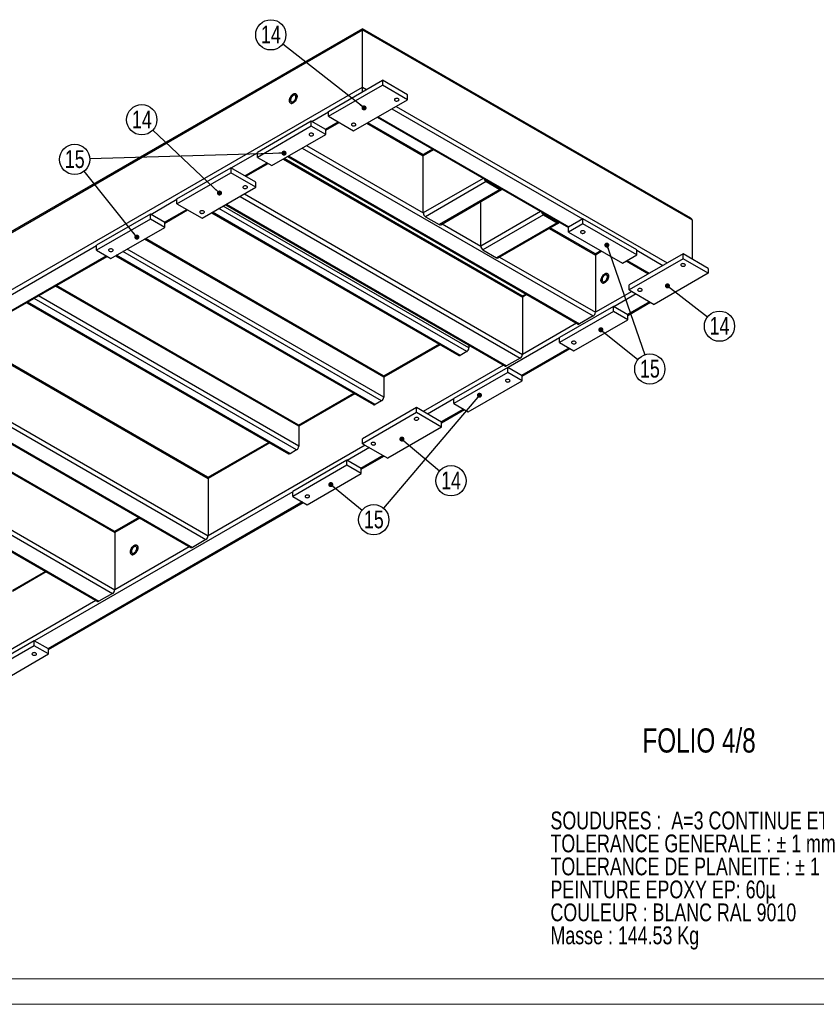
# Model space of a CAD drawing. Header units: millimetres. Extents: x 0 to 841, y 0 to 594.
# Tile 6 of 12: x 517 to 674, y 0 to 194. Entities that reach past the tile are written whole.
import ezdxf

# ---------------------------------------------------------------- set-up
doc = ezdxf.new("R2010")
doc.units = ezdxf.units.MM
doc.layers.add('NOTES', color=6, linetype='Continuous')
doc.layers.add('TRAIT-FORT', color=4, linetype='Continuous', lineweight=25)
doc.styles.add('SLDTEXTSTYLE0', font='TXT', dxfattribs={"width": 0.75})
doc.dimstyles.new('SLDDIMSTYLE2', dxfattribs={"dimtxt": 0.18, "dimasz": 1, "dimexe": 0, "dimexo": 0.0625, "dimgap": 0, "dimtad": 0, "dimtih": 1, "dimtoh": 1, "dimdec": 0, "dimrnd": 1e-09, "dimzin": 0, "dimdsep": 46, "dimtxsty": 'Standard', "dimblk1": 'DOT', "dimblk2": 'DOT', "dimsah": 1, "dimcen": 0.09, "dimadec": 0, "dimazin": 0, "dimtfac": 1, "dimtdec": 0, "dimtofl": 0, "dimtmove": 0, "dimatfit": 3, "dimldrblk": 'DOT', "dimfxl": 1, "dimfrac": 2, "dimtolj": 1, "dimtzin": 0, "dimarcsym": 0})

# ---------------------------------------------------------------- blocks, each defined once
blk = doc.blocks.new('SW_NOTE_0')
at = {"layer": 'NOTES', "color": 0, "char_height": 3.5, "attachment_point": 1, "style": 'SLDTEXTSTYLE0'}
for s, insert in [('SOUDURES :  A=3 CONTINUE ETANCHE', (0, 4.51)), ('TOLERANCE GENERALE : ± 1 mm', (0, -0.01)), ('TOLERANCE DE PLANEITE : ± 1 mm/m', (0, -4.54)), ('PEINTURE EPOXY EP: 60µ', (0, -9.07)), ('COULEUR : BLANC RAL 9010', (0, -13.59)), ('Masse : 144.53 Kg', (0, -18.12))]:
    blk.add_mtext(s, dxfattribs=dict(at, insert=insert))
blk = doc.blocks.new('SW_NOTE_19')
at = {"layer": 'NOTES', "color": 0}
blk.add_circle((-2.35, 1.84), 2.98, dxfattribs=at)
at = {"layer": 'NOTES', "color": 0, "insert": (-2.34, 3.66), "char_height": 3.5, "attachment_point": 2, "style": 'SLDTEXTSTYLE0'}
blk.add_mtext('14', dxfattribs=at)
blk = doc.blocks.new('_Dot')
at = {"color": 0, "linetype": 'ByBlock', "lineweight": -2}
blk.add_line((-0.5, 0), (-1, 0), dxfattribs=at)
at = {"color": 0, "linetype": 'ByBlock', "const_width": 0.5}
blk.add_lwpolyline([(-0.25, 0, 1), (0.25, 0, 1)], format="xyb", close=True, dxfattribs=at)
blk = doc.blocks.new('SW_NOTE_20')
at = {"layer": 'NOTES', "color": 0}
blk.add_circle((-2.17, 2.05), 2.98, dxfattribs=at)
at = {"layer": 'NOTES', "color": 0, "insert": (-2.16, 3.86), "char_height": 3.5, "attachment_point": 2, "style": 'SLDTEXTSTYLE0'}
blk.add_mtext('14', dxfattribs=at)
blk = doc.blocks.new('SW_NOTE_21')
at = {"layer": 'NOTES', "color": 0}
blk.add_circle((-1.86, 2.33), 2.98, dxfattribs=at)
at = {"layer": 'NOTES', "color": 0, "insert": (-1.85, 4.15), "char_height": 3.5, "attachment_point": 2, "style": 'SLDTEXTSTYLE0'}
blk.add_mtext('15', dxfattribs=at)
blk = doc.blocks.new('SW_NOTE_32')
at = {"layer": 'NOTES', "color": 0}
blk.add_circle((2.27, -1.93), 2.98, dxfattribs=at)
at = {"layer": 'NOTES', "color": 0, "insert": (2.28, -0.11), "char_height": 3.5, "attachment_point": 2, "style": 'SLDTEXTSTYLE0'}
blk.add_mtext('14', dxfattribs=at)
blk = doc.blocks.new('SW_NOTE_33')
at = {"layer": 'NOTES', "color": 0}
blk.add_circle((2.31, -1.89), 2.98, dxfattribs=at)
at = {"layer": 'NOTES', "color": 0, "insert": (2.32, -0.07), "char_height": 3.5, "attachment_point": 2, "style": 'SLDTEXTSTYLE0'}
blk.add_mtext('15', dxfattribs=at)
blk = doc.blocks.new('SW_NOTE_34')
at = {"layer": 'NOTES', "color": 0}
blk.add_circle((2.36, -1.83), 2.98, dxfattribs=at)
at = {"layer": 'NOTES', "color": 0, "insert": (2.37, -0.01), "char_height": 3.5, "attachment_point": 2, "style": 'SLDTEXTSTYLE0'}
blk.add_mtext('14', dxfattribs=at)
blk = doc.blocks.new('SW_NOTE_35')
at = {"layer": 'NOTES', "color": 0}
blk.add_circle((2.33, -1.87), 2.98, dxfattribs=at)
at = {"layer": 'NOTES', "color": 0, "insert": (2.34, -0.05), "char_height": 3.5, "attachment_point": 2, "style": 'SLDTEXTSTYLE0'}
blk.add_mtext('15', dxfattribs=at)

msp = doc.modelspace()

# ---------------------------------------------------------------- linework, layer by layer
at = {"lineweight": 18}
for p, q in [((836, 5), (5, 5)), ((841, 0), (0, 0))]:
    msp.add_line(p, q, dxfattribs=at)
at = {"layer": 'TRAIT-FORT', "lineweight": 25}
for p, q in [((584.72, 192.05), (471.34, 126.6)), ((649.32, 154.76), (584.72, 192.05)), ((584.72, 191.85), (584.72, 192.05)), ((584.72, 191.85), (584.72, 192.05)), ((471.09, 126.25), (584.72, 191.85)), ((584.72, 191.85), (649.57, 154.42)), ((584.72, 180.58), (584.72, 191.85)), ((471.09, 114.98), (584.72, 180.58)), ((578.01, 175.81), (588.61, 181.93)), ((578.01, 174.83), (588.61, 180.95)), ((584.72, 179.68), (584.72, 180.58)), ((584.72, 179.68), (584.72, 180.58)), ((584.72, 180.58), (585.5, 180.13)), ((588.61, 181.93), (588.61, 180.95)), ((593.56, 179.07), (588.61, 181.93)), ((593.56, 178.09), (588.61, 180.95)), ((593.56, 178.09), (593.56, 179.07)), ((582.96, 171.97), (593.56, 178.09)), ((591.3, 176.79), (644.69, 145.97)), ((574.7, 173.82), (578.01, 175.72)), ((578.01, 174.83), (578.01, 175.81)), ((578.01, 174.83), (582.96, 171.97)), ((587.59, 174.64), (625.24, 152.91)), ((587.77, 174.74), (625.31, 153.07)), ((590.45, 176.3), (628, 154.62)), ((574.63, 173.86), (564.03, 167.73)), ((574.63, 172.88), (564.03, 166.75)), ((574.63, 172.88), (574.63, 173.86)), ((577.46, 172.22), (574.63, 173.86)), ((577.46, 171.25), (574.63, 172.88)), ((577.39, 172.27), (579.92, 173.72)), ((577.46, 172.1), (580.09, 173.62)), ((585.57, 173.48), (596.67, 167.07)), ((596.71, 167.25), (585.75, 173.58)), ((566.85, 165.12), (577.46, 171.25)), ((577.46, 171.25), (577.46, 172.22)), ((573.69, 169.07), (596.67, 155.8)), ((558.86, 164.67), (564.03, 167.65)), ((564.03, 166.75), (564.03, 167.73)), ((564.03, 166.75), (566.85, 165.12)), ((569.98, 166.93), (627.13, 133.94)), ((570.16, 167.03), (627.43, 133.97)), ((572.85, 168.58), (630.12, 135.52)), ((598.69, 168.24), (596.67, 167.07)), ((596.67, 155.8), (596.67, 167.07)), ((598.51, 168.34), (596.8, 167.35)), ((561.55, 163.12), (565.93, 165.65)), ((561.73, 163.02), (566.11, 165.55)), ((569.1, 166.42), (616.19, 139.23)), ((616.07, 139.51), (569.27, 166.52)), ((548.19, 158.59), (558.79, 164.71)), ((548.19, 157.61), (558.79, 163.73)), ((558.79, 164.71), (558.79, 163.73)), ((563.74, 161.86), (558.79, 164.71)), ((563.74, 160.88), (558.79, 163.73)), ((563.74, 160.88), (563.74, 161.86)), ((608.45, 162.6), (596.67, 155.8)), ((609.05, 161.97), (597.1, 155.07)), ((609.05, 162.21), (611.74, 160.66)), ((609.05, 161.97), (611.74, 160.42)), ((553.14, 154.75), (563.74, 160.88)), ((560.61, 159.07), (615.77, 127.23)), ((561.46, 159.56), (616.19, 127.96)), ((611.74, 160.42), (599.79, 153.52)), ((600.09, 153.49), (612.04, 160.39)), ((611.77, 160.68), (611.74, 160.66)), ((543.02, 155.53), (548.19, 158.51)), ((548.19, 157.61), (548.19, 158.59)), ((548.19, 157.61), (553.14, 154.75)), ((605.65, 129.23), (557.29, 157.15)), ((557.75, 157.42), (612.78, 125.65)), ((557.93, 157.52), (613.08, 125.68)), ((607.99, 149.27), (607.99, 158.05)), ((542.95, 155.57), (532.35, 149.45)), ((542.95, 154.59), (542.95, 155.57)), ((545.78, 153.94), (542.95, 155.57)), ((545.71, 153.98), (550.1, 156.51)), ((545.78, 153.82), (550.27, 156.41)), ((554.99, 155.83), (603.66, 127.73)), ((603.96, 127.76), (555.17, 155.93)), ((605.23, 128.5), (556.44, 156.66)), ((619.76, 156.07), (607.99, 149.27)), ((620.36, 155.44), (608.41, 148.54)), ((620.36, 155.68), (623.05, 154.13)), ((620.36, 155.44), (623.05, 153.89)), ((542.95, 154.59), (532.35, 148.47)), ((545.78, 152.96), (542.95, 154.59)), ((545.78, 152.96), (545.78, 153.94)), ((597.1, 155.07), (599.79, 153.52)), ((600.39, 153.66), (607.99, 149.27)), ((623.05, 153.89), (611.1, 146.99)), ((611.4, 146.96), (623.35, 153.86)), ((623.09, 154.15), (623.05, 154.13)), ((628.07, 154.66), (625.24, 153.03)), ((628.07, 153.68), (625.24, 152.05)), ((628.07, 153.68), (628.07, 154.66)), ((638.68, 148.54), (628.07, 154.66)), ((638.68, 147.56), (628.07, 153.68)), ((649.57, 154.42), (649.57, 146.74)), ((535.18, 146.83), (545.78, 152.96)), ((621.46, 152.76), (630.54, 147.52)), ((630.42, 147.79), (621.63, 152.87)), ((625.24, 152.05), (625.24, 153.03)), ((625.24, 152.05), (635.85, 145.93)), ((512.81, 138.09), (532.35, 149.37)), ((532.35, 148.47), (532.35, 149.45)), ((588.9, 123.48), (541.8, 150.66)), ((588.77, 123.75), (541.98, 150.76)), ((515.5, 136.54), (534.26, 147.37)), ((532.35, 148.47), (535.18, 146.83)), ((536.11, 147.38), (586.9, 118.06)), ((587.2, 118.09), (536.29, 147.48)), ((588.47, 118.82), (537.56, 148.21)), ((588.9, 119.56), (538.41, 148.7)), ((608.41, 148.54), (611.1, 146.99)), ((631.64, 148.35), (630.51, 147.7)), ((631.82, 148.25), (630.54, 147.52)), ((630.54, 147.52), (630.54, 136.25)), ((635.85, 145.93), (638.68, 147.56)), ((647.8, 147.76), (637.19, 141.64)), ((638.68, 147.56), (638.68, 148.54)), ((638.68, 148.46), (643.84, 145.48)), ((647.8, 146.78), (647.8, 147.76)), ((652.75, 144.9), (647.8, 147.76)), ((515.57, 136.37), (534.43, 147.26)), ((611.7, 147.13), (630.54, 136.25)), ((636.59, 146.35), (640.98, 143.82)), ((636.77, 146.46), (641.15, 143.93)), ((647.8, 146.78), (637.19, 140.66)), ((652.75, 143.93), (647.8, 146.78)), ((652.75, 143.93), (642.14, 137.8)), ((652.75, 144.9), (652.75, 143.93)), ((572.01, 114.08), (524.48, 141.52)), ((637.19, 140.66), (637.19, 141.64)), ((572.14, 113.8), (524.3, 141.42)), ((616.9, 139.84), (616.15, 139.41)), ((617.07, 139.74), (616.19, 139.23)), ((637.69, 140.37), (630.54, 136.25)), ((638.54, 139.88), (634.15, 137.35)), ((637.19, 140.66), (642.14, 137.8)), ((518.61, 138.13), (570.14, 108.38)), ((570.44, 108.41), (518.79, 138.23)), ((571.71, 109.15), (520.06, 138.97)), ((572.14, 109.88), (520.91, 139.46)), ((616.19, 139.23), (616.19, 127.96)), ((641.22, 138.33), (636.84, 135.8)), ((636.91, 135.64), (641.4, 138.23)), ((634.08, 137.39), (623.47, 131.27)), ((634.08, 136.41), (623.47, 130.29)), ((634.08, 136.41), (634.08, 137.39)), ((636.91, 135.76), (634.08, 137.39)), ((636.91, 134.78), (634.08, 136.41)), ((636.91, 134.78), (636.91, 135.76)), ((626.83, 134.11), (616.19, 127.96)), ((626.3, 128.66), (636.91, 134.78)), ((630.12, 135.52), (627.43, 133.97)), ((507.23, 130.7), (554.32, 103.51)), ((554.19, 103.79), (507.4, 130.8)), ((599.79, 129.97), (588.86, 123.66)), ((623.47, 131.19), (613.36, 125.35)), ((623.47, 130.29), (623.47, 131.27)), ((623.47, 130.29), (626.3, 128.66)), ((599.96, 129.86), (588.9, 123.48)), ((605.23, 128.5), (603.96, 127.76)), ((605.65, 129.76), (605.65, 129.23)), ((625.38, 129.19), (616.05, 123.8)), ((616.12, 123.64), (625.56, 129.09)), ((615.77, 127.23), (613.08, 125.68)), ((612.48, 125.82), (596.67, 116.7)), ((613.29, 125.39), (602.68, 119.27)), ((613.29, 124.41), (602.68, 118.29)), ((613.29, 124.41), (613.29, 125.39)), ((616.12, 123.76), (613.29, 125.39)), ((616.12, 122.78), (613.29, 124.41)), ((499.59, 123.84), (554.32, 92.25)), ((588.9, 123.48), (588.9, 119.56)), ((605.51, 116.66), (616.12, 122.78)), ((616.12, 122.78), (616.12, 123.76)), ((583.03, 120.29), (572.1, 113.98)), ((583.2, 120.19), (572.14, 113.8)), ((588.47, 118.82), (587.2, 118.09)), ((602.68, 119.19), (597.52, 116.21)), ((602.68, 118.29), (602.68, 119.27)), ((602.68, 118.29), (605.51, 116.66)), ((595.33, 117.47), (584.72, 111.35)), ((595.33, 116.49), (584.72, 110.37)), ((595.33, 116.49), (595.33, 117.47)), ((600.28, 114.62), (595.33, 117.47)), ((600.28, 113.64), (595.33, 116.49)), ((604.59, 117.19), (600.21, 114.66)), ((600.28, 114.49), (604.77, 117.09)), ((497.86, 114.88), (535.93, 92.9)), ((535.81, 93.18), (498.03, 114.98)), ((513.8, 114.66), (553.89, 91.51)), ((600.28, 113.64), (600.28, 114.62)), ((478.23, 113.96), (535.51, 80.9)), ((511.72, 112.56), (550.91, 89.93)), ((511.89, 112.66), (551.21, 89.96)), ((572.14, 113.8), (572.14, 109.88)), ((600.28, 113.64), (589.67, 107.51)), ((475.37, 112.31), (532.52, 79.32)), ((475.55, 112.41), (532.82, 79.35)), ((566.27, 110.62), (554.28, 103.7)), ((566.45, 110.52), (554.32, 103.51)), ((584.72, 110.37), (584.72, 111.35)), ((488.1, 109.25), (535.93, 81.63)), ((585.22, 110.09), (554.32, 92.25)), ((571.71, 109.15), (570.44, 108.41)), ((586.07, 109.6), (581.68, 107.06)), ((584.72, 110.37), (589.67, 107.51)), ((581.61, 107.11), (571.01, 100.98)), ((581.61, 106.13), (581.61, 107.11)), ((584.44, 105.47), (581.61, 107.11)), ((588.75, 108.04), (584.37, 105.51)), ((584.44, 105.35), (588.93, 107.94)), ((581.61, 106.13), (571.01, 100)), ((584.44, 104.49), (581.61, 106.13)), ((584.44, 104.49), (584.44, 105.47)), ((554.32, 103.51), (554.32, 92.25)), ((573.83, 98.37), (584.44, 104.49)), ((571.01, 100.9), (520.17, 71.55)), ((571.01, 100), (571.01, 100.98)), ((572.92, 98.9), (522.85, 70)), ((571.01, 100), (573.83, 98.37)), ((522.92, 69.84), (573.09, 98.8)), ((540.67, 95.84), (535.9, 93.08)), ((540.85, 95.74), (535.93, 92.9)), ((535.93, 92.9), (535.93, 81.63)), ((553.89, 91.51), (551.21, 89.96)), ((550.61, 90.1), (535.93, 81.63)), ((522.29, 85.23), (515.81, 81.49)), ((522.46, 85.12), (515.84, 81.3)), ((532.22, 79.49), (503.48, 62.9)), ((535.51, 80.9), (532.82, 79.35)), ((520.09, 71.59), (509.49, 65.47)), ((520.09, 70.61), (509.49, 64.49)), ((520.09, 70.61), (520.09, 71.59)), ((522.92, 69.96), (520.09, 71.59)), ((522.92, 68.98), (520.09, 70.61)), ((522.92, 68.98), (522.92, 69.96)), ((512.32, 62.86), (522.92, 68.98))]:
    msp.add_line(p, q, dxfattribs=at)
at = {"layer": 'TRAIT-FORT', "lineweight": 25, "flags": 128}
for points in [[(571.08, 179.19), (570.94, 179.1), (570.81, 178.98), (570.69, 178.84), (570.58, 178.68), (570.49, 178.51), (570.41, 178.34), (570.36, 178.16), (570.34, 177.99), (570.34, 177.83), (570.36, 177.69), (570.41, 177.57), (570.49, 177.48), (570.58, 177.42), (570.69, 177.38), (570.81, 177.38), (570.94, 177.42), (571.08, 177.48), (571.21, 177.57), (571.35, 177.69), (571.47, 177.83), (571.58, 177.99), (571.67, 178.16), (571.74, 178.34), (571.79, 178.51), (571.82, 178.69), (571.82, 178.84), (571.79, 178.98), (571.74, 179.1), (571.67, 179.2), (571.58, 179.26), (571.47, 179.29), (571.35, 179.29), (571.21, 179.26), (571.08, 179.19)], [(571.08, 179.2), (571.21, 179.26), (571.35, 179.29), (571.47, 179.29), (571.58, 179.26), (571.67, 179.2), (571.74, 179.1), (571.79, 178.98), (571.82, 178.84), (571.82, 178.69), (571.79, 178.52), (571.74, 178.34), (571.67, 178.16), (571.58, 177.99), (571.47, 177.83), (571.35, 177.69), (571.21, 177.57), (571.08, 177.48), (570.94, 177.42), (570.81, 177.38), (570.69, 177.38), (570.58, 177.42), (570.48, 177.48), (570.41, 177.57), (570.36, 177.69), (570.34, 177.83), (570.34, 177.99), (570.36, 178.16), (570.41, 178.34), (570.48, 178.51), (570.58, 178.68), (570.69, 178.84), (570.81, 178.98), (570.94, 179.1), (571.08, 179.2)], [(571.08, 178.95), (570.96, 178.87), (570.86, 178.76), (570.76, 178.64), (570.67, 178.5), (570.61, 178.35), (570.57, 178.21), (570.55, 178.06), (570.55, 177.94), (570.59, 177.83), (570.64, 177.74), (570.71, 177.68), (570.8, 177.65), (570.91, 177.66), (571.02, 177.7), (571.14, 177.76), (571.25, 177.85), (571.35, 177.97), (571.44, 178.1), (571.52, 178.25), (571.57, 178.4), (571.6, 178.54), (571.61, 178.68), (571.59, 178.8), (571.55, 178.89), (571.48, 178.97), (571.4, 179.01), (571.3, 179.02), (571.19, 179), (571.08, 178.95)], [(591.12, 177.91), (591.23, 177.86), (591.35, 177.84), (591.47, 177.83), (591.6, 177.85), (591.71, 177.88), (591.8, 177.94), (591.86, 178), (591.89, 178.07), (591.88, 178.15), (591.84, 178.22), (591.76, 178.28), (591.66, 178.32), (591.54, 178.35), (591.41, 178.35), (591.28, 178.34), (591.17, 178.3), (591.08, 178.25), (591.02, 178.18), (590.99, 178.11), (591, 178.04), (591.05, 177.97), (591.12, 177.91)], [(582.64, 173.01), (582.74, 172.97), (582.86, 172.94), (582.99, 172.93), (583.11, 172.95), (583.23, 172.99), (583.32, 173.04), (583.38, 173.1), (583.41, 173.17), (583.4, 173.25), (583.35, 173.32), (583.27, 173.38), (583.17, 173.42), (583.05, 173.45), (582.92, 173.45), (582.8, 173.44), (582.69, 173.4), (582.6, 173.35), (582.53, 173.28), (582.51, 173.21), (582.52, 173.14), (582.56, 173.07), (582.64, 173.01)], [(574.31, 171.06), (574.42, 171.02), (574.54, 170.99), (574.66, 170.99), (574.79, 171), (574.9, 171.04), (574.99, 171.09), (575.05, 171.15), (575.08, 171.23), (575.07, 171.3), (575.03, 171.37), (574.95, 171.43), (574.85, 171.47), (574.73, 171.5), (574.6, 171.5), (574.47, 171.49), (574.36, 171.45), (574.27, 171.4), (574.21, 171.34), (574.18, 171.26), (574.19, 171.19), (574.24, 171.12), (574.31, 171.06)], [(561.3, 160.69), (561.41, 160.65), (561.53, 160.62), (561.65, 160.62), (561.78, 160.63), (561.89, 160.67), (561.98, 160.72), (562.04, 160.79), (562.07, 160.86), (562.06, 160.93), (562.02, 161), (561.94, 161.06), (561.84, 161.1), (561.72, 161.13), (561.59, 161.14), (561.46, 161.12), (561.35, 161.08), (561.26, 161.03), (561.2, 160.97), (561.17, 160.9), (561.18, 160.82), (561.23, 160.75), (561.3, 160.69)], [(552.82, 155.79), (552.92, 155.75), (553.04, 155.72), (553.17, 155.72), (553.29, 155.73), (553.41, 155.77), (553.5, 155.82), (553.56, 155.89), (553.58, 155.96), (553.58, 156.03), (553.53, 156.1), (553.45, 156.16), (553.35, 156.21), (553.23, 156.23), (553.1, 156.24), (552.98, 156.22), (552.87, 156.19), (552.78, 156.13), (552.71, 156.07), (552.69, 156), (552.7, 155.92), (552.74, 155.85), (552.82, 155.79)], [(627.75, 151.86), (627.85, 151.82), (627.97, 151.79), (628.1, 151.79), (628.23, 151.8), (628.34, 151.84), (628.43, 151.89), (628.49, 151.96), (628.52, 152.03), (628.51, 152.1), (628.46, 152.17), (628.39, 152.23), (628.29, 152.28), (628.17, 152.3), (628.04, 152.31), (627.91, 152.29), (627.8, 152.26), (627.71, 152.2), (627.65, 152.14), (627.62, 152.07), (627.63, 151.99), (627.68, 151.92), (627.75, 151.86)], [(535.49, 148.28), (535.57, 148.34), (535.62, 148.41), (535.62, 148.49), (535.6, 148.56), (535.54, 148.62), (535.45, 148.68), (535.33, 148.71), (535.21, 148.73), (535.08, 148.72), (534.96, 148.7), (534.86, 148.65), (534.78, 148.59), (534.74, 148.52), (534.73, 148.45), (534.75, 148.38), (534.82, 148.31), (534.91, 148.26), (535.02, 148.22), (535.14, 148.21), (535.27, 148.21), (535.39, 148.24), (535.49, 148.28)], [(647.48, 145.37), (647.58, 145.33), (647.7, 145.3), (647.83, 145.3), (647.96, 145.31), (648.07, 145.35), (648.16, 145.4), (648.22, 145.47), (648.25, 145.54), (648.24, 145.61), (648.19, 145.68), (648.12, 145.74), (648.01, 145.79), (647.89, 145.81), (647.77, 145.82), (647.64, 145.8), (647.53, 145.77), (647.44, 145.71), (647.38, 145.65), (647.35, 145.58), (647.36, 145.5), (647.4, 145.43), (647.48, 145.37)], [(632.38, 143.8), (632.52, 143.87), (632.65, 143.9), (632.77, 143.9), (632.88, 143.87), (632.98, 143.81), (633.05, 143.71), (633.1, 143.59), (633.12, 143.45), (633.12, 143.29), (633.1, 143.12), (633.05, 142.95), (632.98, 142.77), (632.88, 142.6), (632.77, 142.44), (632.65, 142.3), (632.52, 142.18), (632.38, 142.09), (632.25, 142.02), (632.12, 141.99), (631.99, 141.99), (631.88, 142.02), (631.79, 142.09), (631.72, 142.18), (631.67, 142.3), (631.64, 142.44), (631.64, 142.6), (631.67, 142.77), (631.72, 142.94), (631.79, 143.12), (631.88, 143.29), (631.99, 143.45), (632.12, 143.59), (632.25, 143.71), (632.38, 143.8)], [(632.38, 143.8), (632.25, 143.71), (632.12, 143.59), (631.99, 143.45), (631.88, 143.29), (631.79, 143.12), (631.72, 142.94), (631.67, 142.77), (631.64, 142.6), (631.64, 142.44), (631.67, 142.3), (631.72, 142.18), (631.79, 142.09), (631.88, 142.02), (631.99, 141.99), (632.12, 141.99), (632.25, 142.02), (632.38, 142.09), (632.52, 142.18), (632.65, 142.3), (632.77, 142.44), (632.88, 142.6), (632.98, 142.77), (633.05, 142.95), (633.1, 143.12), (633.12, 143.29), (633.12, 143.45), (633.1, 143.59), (633.05, 143.71), (632.98, 143.81), (632.88, 143.87), (632.77, 143.9), (632.65, 143.9), (632.52, 143.87), (632.38, 143.8)], [(632.38, 143.56), (632.27, 143.48), (632.16, 143.37), (632.06, 143.25), (631.98, 143.11), (631.91, 142.96), (631.87, 142.82), (631.85, 142.67), (631.86, 142.55), (631.89, 142.44), (631.94, 142.35), (632.02, 142.29), (632.11, 142.26), (632.21, 142.27), (632.33, 142.3), (632.44, 142.37), (632.55, 142.46), (632.66, 142.58), (632.75, 142.71), (632.82, 142.86), (632.88, 143), (632.91, 143.15), (632.91, 143.29), (632.89, 143.41), (632.85, 143.5), (632.79, 143.58), (632.7, 143.62), (632.61, 143.63), (632.5, 143.61), (632.38, 143.56)], [(638.99, 140.48), (639.1, 140.43), (639.22, 140.41), (639.35, 140.4), (639.47, 140.42), (639.58, 140.45), (639.67, 140.5), (639.73, 140.57), (639.76, 140.64), (639.75, 140.71), (639.71, 140.78), (639.63, 140.84), (639.53, 140.89), (639.41, 140.91), (639.28, 140.92), (639.16, 140.9), (639.04, 140.87), (638.95, 140.82), (638.89, 140.75), (638.86, 140.68), (638.87, 140.6), (638.92, 140.53), (638.99, 140.48)], [(626.62, 130.11), (626.7, 130.17), (626.74, 130.24), (626.75, 130.31), (626.72, 130.38), (626.66, 130.45), (626.57, 130.5), (626.46, 130.53), (626.33, 130.55), (626.21, 130.54), (626.09, 130.52), (625.98, 130.47), (625.91, 130.42), (625.86, 130.35), (625.85, 130.27), (625.88, 130.2), (625.94, 130.14), (626.03, 130.08), (626.14, 130.05), (626.27, 130.03), (626.4, 130.04), (626.52, 130.06), (626.62, 130.11)], [(612.97, 122.6), (613.08, 122.55), (613.2, 122.53), (613.32, 122.52), (613.45, 122.54), (613.56, 122.57), (613.65, 122.62), (613.71, 122.69), (613.74, 122.76), (613.73, 122.84), (613.69, 122.9), (613.61, 122.96), (613.51, 123.01), (613.39, 123.03), (613.26, 123.04), (613.13, 123.02), (613.02, 122.99), (612.93, 122.94), (612.87, 122.87), (612.84, 122.8), (612.85, 122.72), (612.9, 122.66), (612.97, 122.6)], [(595.01, 115.09), (595.12, 115.04), (595.24, 115.02), (595.36, 115.01), (595.49, 115.03), (595.6, 115.06), (595.69, 115.11), (595.75, 115.18), (595.78, 115.25), (595.77, 115.32), (595.73, 115.39), (595.65, 115.45), (595.55, 115.5), (595.43, 115.52), (595.3, 115.53), (595.17, 115.51), (595.06, 115.48), (594.97, 115.42), (594.91, 115.36), (594.88, 115.29), (594.89, 115.21), (594.94, 115.14), (595.01, 115.09)], [(586.53, 110.19), (586.63, 110.14), (586.75, 110.12), (586.88, 110.11), (587, 110.13), (587.12, 110.16), (587.21, 110.21), (587.27, 110.28), (587.29, 110.35), (587.29, 110.43), (587.24, 110.5), (587.16, 110.55), (587.06, 110.6), (586.94, 110.62), (586.81, 110.63), (586.69, 110.61), (586.58, 110.58), (586.49, 110.53), (586.42, 110.46), (586.4, 110.39), (586.41, 110.32), (586.45, 110.25), (586.53, 110.19)], [(574.15, 99.82), (574.23, 99.88), (574.27, 99.95), (574.28, 100.02), (574.26, 100.09), (574.2, 100.16), (574.1, 100.21), (573.99, 100.25), (573.87, 100.26), (573.74, 100.26), (573.62, 100.23), (573.52, 100.19), (573.44, 100.13), (573.4, 100.06), (573.39, 99.98), (573.41, 99.91), (573.47, 99.85), (573.57, 99.79), (573.68, 99.76), (573.8, 99.74), (573.93, 99.75), (574.05, 99.77), (574.15, 99.82)], [(539.75, 90.33), (539.89, 90.39), (540.02, 90.43), (540.14, 90.43), (540.25, 90.39), (540.34, 90.33), (540.42, 90.24), (540.47, 90.12), (540.49, 89.98), (540.49, 89.82), (540.47, 89.65), (540.42, 89.47), (540.34, 89.3), (540.25, 89.13), (540.14, 88.97), (540.02, 88.83), (539.89, 88.71), (539.75, 88.61), (539.62, 88.55), (539.48, 88.52), (539.36, 88.52), (539.25, 88.55), (539.16, 88.61), (539.09, 88.71), (539.04, 88.82), (539.01, 88.97), (539.01, 89.12), (539.04, 89.29), (539.09, 89.47), (539.16, 89.65), (539.25, 89.82), (539.36, 89.98), (539.48, 90.12), (539.62, 90.24), (539.75, 90.33)], [(539.75, 90.33), (539.62, 90.24), (539.48, 90.12), (539.36, 89.98), (539.25, 89.82), (539.16, 89.65), (539.09, 89.47), (539.04, 89.29), (539.01, 89.12), (539.01, 88.97), (539.04, 88.82), (539.09, 88.71), (539.16, 88.61), (539.25, 88.55), (539.36, 88.52), (539.48, 88.52), (539.62, 88.55), (539.75, 88.61), (539.89, 88.71), (540.02, 88.83), (540.14, 88.97), (540.25, 89.13), (540.34, 89.3), (540.42, 89.47), (540.47, 89.65), (540.49, 89.82), (540.49, 89.98), (540.47, 90.12), (540.42, 90.24), (540.34, 90.33), (540.25, 90.39), (540.14, 90.43), (540.02, 90.43), (539.89, 90.39), (539.75, 90.33)], [(539.75, 90.08), (539.64, 90), (539.53, 89.9), (539.43, 89.77), (539.35, 89.63), (539.28, 89.49), (539.24, 89.34), (539.22, 89.2), (539.23, 89.07), (539.26, 88.96), (539.31, 88.87), (539.39, 88.82), (539.48, 88.79), (539.58, 88.79), (539.7, 88.83), (539.81, 88.9), (539.92, 88.99), (540.03, 89.1), (540.12, 89.24), (540.19, 89.38), (540.25, 89.53), (540.28, 89.67), (540.28, 89.81), (540.26, 89.93), (540.22, 90.03), (540.16, 90.1), (540.07, 90.14), (539.98, 90.16), (539.87, 90.14), (539.75, 90.08)], [(519.78, 68.8), (519.88, 68.75), (520, 68.72), (520.13, 68.72), (520.25, 68.74), (520.36, 68.77), (520.46, 68.82), (520.52, 68.89), (520.54, 68.96), (520.53, 69.03), (520.49, 69.1), (520.41, 69.16), (520.31, 69.21), (520.19, 69.23), (520.06, 69.24), (519.94, 69.22), (519.83, 69.19), (519.73, 69.13), (519.67, 69.07), (519.65, 69), (519.66, 68.92), (519.7, 68.85), (519.78, 68.8)]]:
    msp.add_lwpolyline(points, dxfattribs=at)
at = {"layer": 'TRAIT-FORT', "lineweight": 25}
for centre, radius, start, end in [((596.96, 167.11), 0.288, 124.0564, 187.2558), ((609.55, 162.75), 0.928, 196.971, 237.3038), ((609.27, 162.57), 0.414, 215.7589, 238.3392), ((611.83, 160.8), 0.166, 235.8385, 278.9469), ((611.9, 160.62), 0.259, 230.2915, 328.5442), ((597.6, 155.85), 0.922, 182.6055, 237.3945), ((620.86, 156.22), 0.928, 196.971, 237.3038), ((620.58, 156.03), 0.414, 215.7589, 238.3392), ((599.96, 153.76), 0.302, 234.3824, 294.3071), ((623.14, 154.27), 0.166, 235.8385, 278.9469), ((623.21, 154.08), 0.259, 230.2915, 328.5442), ((608.91, 149.31), 0.922, 182.6055, 237.3945), ((630.25, 147.55), 0.296, 353.7012, 54.9867), ((611.28, 147.23), 0.302, 234.3824, 294.3071), ((615.9, 139.27), 0.296, 353.7012, 54.9867), ((629.62, 136.29), 0.922, 302.6055, 357.3945), ((627.26, 134.21), 0.302, 245.6929, 305.6176), ((604.73, 129.27), 0.922, 302.6055, 357.3945), ((615.27, 128.01), 0.922, 302.6055, 357.3945), ((603.78, 128.01), 0.302, 245.6929, 305.6176), ((612.9, 125.92), 0.302, 245.6929, 305.6176), ((588.6, 123.51), 0.296, 353.7012, 54.9867), ((587.98, 119.6), 0.922, 302.6055, 357.3945), ((587.02, 118.33), 0.302, 245.6929, 305.6176), ((571.84, 113.83), 0.296, 353.7012, 54.9867), ((571.22, 109.92), 0.922, 302.6055, 357.3945), ((570.27, 108.66), 0.302, 245.6929, 305.6176), ((554.02, 103.55), 0.296, 353.7012, 54.9867), ((535.64, 92.93), 0.296, 353.7012, 54.9867), ((553.4, 92.29), 0.922, 302.6055, 357.3945), ((551.03, 90.21), 0.302, 245.6929, 305.6176), ((535.01, 81.68), 0.922, 302.6055, 357.3945), ((532.65, 79.59), 0.302, 245.6929, 305.6176)]:
    msp.add_arc(centre, radius, start, end, dxfattribs=at)
msp.add_ellipse((648.72, 154.42), major_axis=(0.849, 0), ratio=0.577382, start_param=0, end_param=0.785479, dxfattribs=at)

# ---------------------------------------------------------------- block references
at = {"layer": 'NOTES'}
for name, p in [('SW_NOTE_19', (569.01, 189.03)), ('SW_NOTE_20', (543.43, 172.1)), ('SW_NOTE_21', (529.91, 164.01)), ('SW_NOTE_34', (652.61, 135.34)), ('SW_NOTE_35', (638.93, 126.95)), ('SW_NOTE_32', (599.86, 105)), ('SW_NOTE_33', (584.61, 97.29)), ('SW_NOTE_0', (621.7, 33.44))]:
    msp.add_blockref(name, p, dxfattribs=at)

# ---------------------------------------------------------------- texts
at = {"layer": 'NOTES', "insert": (639.81, 54.33), "char_height": 4.762, "attachment_point": 1, "style": 'SLDTEXTSTYLE0'}
msp.add_mtext('FOLIO 4/8', dxfattribs=at)

# ---------------------------------------------------------------- leaders
at = {"layer": 'NOTES'}
for points in [[(585.01, 176.48), (569.01, 189.03)], [(556.55, 159.73), (543.43, 172.1)], [(569.26, 167.58), (531.03, 166.43)], [(540.3, 151.04), (529.91, 164.01)], [(632.8, 149.47), (640.28, 127.9)], [(644.73, 141.45), (652.61, 135.34)], [(631.62, 132.81), (638.93, 126.95)], [(607.72, 119.91), (588.85, 97.67)], [(592.46, 111.29), (599.86, 105)], [(578.47, 102.32), (584.61, 97.29)]]:
    msp.add_leader(points, dimstyle='SLDDIMSTYLE2', dxfattribs=at)

doc.saveas('drawing.dxf')
